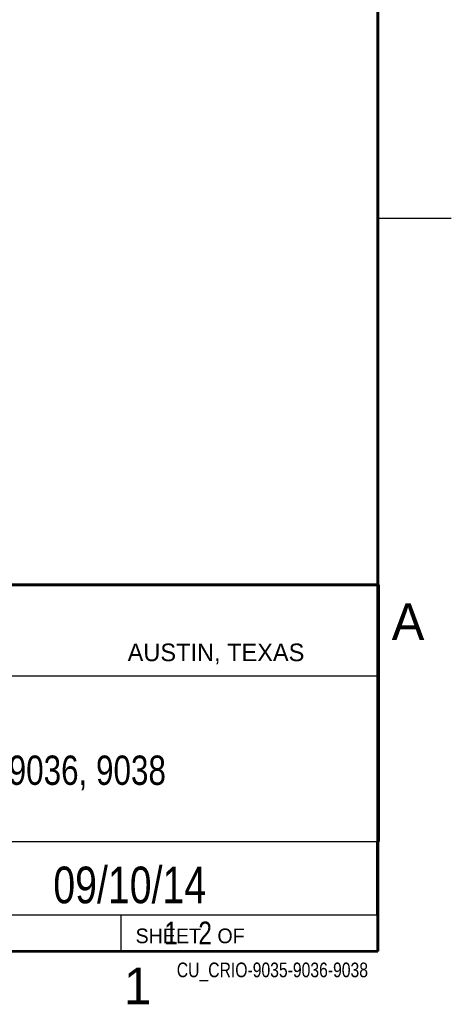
# Model space of a CAD drawing. Header units: inches. Extents: x 0 to 34, y 0 to 22.
# Tile 127 of 133: x 31.1 to 34, y 0.1 to 6.9. Entities that reach past the tile are written whole.
import ezdxf

# ---------------------------------------------------------------- set-up
doc = ezdxf.new("R2010")
doc.units = ezdxf.units.IN
doc.header["$LTSCALE"] = 1.87
doc.header["$MEASUREMENT"] = 0
doc.layers.get('0').update_dxf_attribs({"linetype": 'CONTINUOUS'})
doc.layers.add('DETAIL', color=7, linetype='CONTINUOUS')
doc.layers.add('NOTE', color=7, linetype='CONTINUOUS')
doc.styles.get("Standard").update_dxf_attribs({"font": 'txt', "width": 0.8})
doc.styles.add('TEXTSTYLE_2', font='txt')

# ---------------------------------------------------------------- blocks, each defined once
blk = doc.blocks.new('*T23')
at = {"color": 2, "linetype": 'Continuous'}
for p, q in [((0, 0), (3.36, 0)), ((0, 0), (0, -0.5)), ((3.36, 0), (3.36, -0.5)), ((0, -0.5), (3.36, -0.5))]:
    blk.add_line(p, q, dxfattribs=at)
at = {"layer": 'NOTE', "color": 7, "linetype": 'Continuous', "insert": (1.68, -0.171875), "char_height": 0.25, "width": 3.6, "attachment_point": 2, "line_spacing_factor": 0.9}
blk.add_mtext('09/10/14 ', dxfattribs=at)
blk = doc.blocks.new('*T25')
at = {"color": 2, "linetype": 'Continuous'}
for p, q in [((0, 0), (1.75, 0)), ((0, 0), (0, -0.25)), ((1.75, 0), (1.75, -0.25)), ((0, -0.25), (1.75, -0.25))]:
    blk.add_line(p, q, dxfattribs=at)
at = {"layer": 'DETAIL', "color": 7, "linetype": 'Continuous', "insert": (0.0625, -0.046875), "char_height": 0.15625, "width": 2.5, "attachment_point": 1, "line_spacing_factor": 0.9}
blk.add_mtext('     1   2', dxfattribs=at)
blk = doc.blocks.new('*T26')
at = {"color": 2, "linetype": 'Continuous'}
for p, q in [((0, 0), (5.13, 0)), ((0, 0), (0, -1.75)), ((5.13, 0), (5.13, -1.75)), ((0, -1.75), (5.13, -1.75))]:
    blk.add_line(p, q, dxfattribs=at)
at = {"layer": 'NOTE', "color": 7, "linetype": 'Continuous', "insert": (2.565, -1.165), "char_height": 0.2, "width": 6.72, "attachment_point": 2, "line_spacing_factor": 0.9}
blk.add_mtext('cRIO-9035, 9036, 9038', dxfattribs=at)
blk = doc.blocks.new('*T27')
at = {"color": 2, "linetype": 'Continuous'}
for p, q in [((0, 0), (1, 0)), ((0, 0), (0, -0.0005)), ((1, 0), (1, -0.0005)), ((0, -0.0005), (1, -0.0005))]:
    blk.add_line(p, q, dxfattribs=at)
at = {"layer": 'DETAIL', "color": 2, "linetype": 'Continuous', "insert": (0.9375, -0.078125), "char_height": 0.1, "width": 3.52, "attachment_point": 3, "line_spacing_factor": 0.9}
blk.add_mtext('CU_CRIO-9035-9036-9038', dxfattribs=at)

msp = doc.modelspace()

# ---------------------------------------------------------------- linework, layer by layer
at = {"color": 2, "linetype": 'Continuous'}
for p, q in [((33.5, 5.5), (34, 5.5)), ((28.7231, 2.38), (33.5, 2.38)), ((28.38, 0.75), (33.5, 0.75))]:
    msp.add_line(p, q, dxfattribs=at)
at = {"color": 7, "linetype": 'Continuous', "const_width": 0.02}
for points in [[(33.5, 0.5), (33.5, 21.5)], [(25.58, 3), (33.5, 3)], [(0.5, 0.5), (33.5, 0.5)]]:
    msp.add_lwpolyline(points, dxfattribs=at)

# ---------------------------------------------------------------- block references
for name, p in [('*T26', (28.3793, 3.0003)), ('*T23', (30.13, 1.2499)), ('*T25', (31.75, 0.75)), ('*T27', (32.4953, 0.5017))]:
    msp.add_blockref(name, p)

# ---------------------------------------------------------------- texts
at = {"color": 2, "linetype": 'Continuous', "attachment_point": 1, "line_spacing_factor": 0.9, "style": 'TEXTSTYLE_2'}
for s, insert, char_height, width in [('A', (33.5939, 2.8728), 0.25, 0.25), ('AUSTIN, TEXAS', (31.7957, 2.599), 0.12, 1.56), ('SHEET   OF', (31.8499, 0.6557), 0.1, 1), ('1', (31.7706, 0.389), 0.25, 0.25)]:
    msp.add_mtext(s, dxfattribs=dict(at, insert=insert, char_height=char_height, width=width))

doc.saveas('drawing.dxf')
